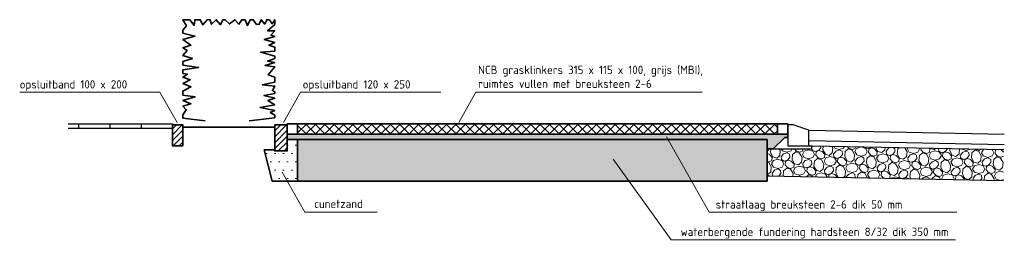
# Model space of a CAD drawing. Header units: metres. Extents: x 174255 to 175175, y 462028 to 462911.
# Tile 117 of 256: x 175110.17 to 175119.61, y 462246.2 to 462248.33. Entities that reach past the tile are written whole.
import ezdxf

# ---------------------------------------------------------------- set-up
doc = ezdxf.new("R2010")
doc.units = ezdxf.units.M
for name, color, linetype, lineweight in [('B-XX-AL-DOORSNEDE-ARCERING-A', 8, 'Continuous', 13), ('N-XX-AL-DOORSNEDE-ARCERING-A', 7, 'Continuous', 13), ('N-XX-AL-DOORSNEDE-G', 7, 'Continuous', 35), ('N-XX-AL-DOORSNEDE-T20', 7, 'Continuous', 20), ('N-XX-AL-VERWIJZING_DOORSNEDE-T20', 7, 'Continuous', 18)]:
    doc.layers.add(name, color=color, linetype=linetype, lineweight=lineweight)
doc.layers.add('B-XX-AL-DOORSNEDE-G', color=8, linetype='Continuous')
doc.styles.add('NLCS-ISO-M50-T20', font='NLCS-ISO.ttf', dxfattribs={"height": 0.1})

msp = doc.modelspace()

# ---------------------------------------------------------------- hatches: boundary and pattern name
at = {"layer": 'B-XX-AL-DOORSNEDE-ARCERING-A'}
h = msp.add_hatch(dxfattribs=at)
h.set_pattern_fill('GRALUX', color=256, scale=50, style=0)
h.set_pattern_definition([(342.742, (175119.43338, 462245.73465), (0.086368, 0.156382), [0.043635, -0.17471]), (17.258, (175119.26654, 462245.78649), (0.0863684, 0.156384), [0.043635, -0.26515]), (61.089, (175119.3082, 462245.79943), (-0.20851, 0.064778), [0.0357, -0.142945]), (118.911, (175119.41183, 462245.98707), (-0.086369, -0.156386), [0.0357, -0.216945]), (162.742, (175119.3082, 462245.86193), (-0.086368, -0.156382), [0.043635, -0.17471]), (197.258, (175119.26654, 462245.87488), (-0.0863684, -0.156384), [0.043635, -0.26515]), (241.089, (175119.22487, 462245.86196), (0.20851, -0.064778), [0.0357, -0.142945]), (298.911, (175119.29398, 462245.98707), (0.086369, 0.156386), [0.0357, -0.216945]), (342.742, (175119.011, 462245.9623), (-0.122142, 0.221158), [0.038945, -0.179395]), (40.852, (175118.7891, 462245.48159), (0.0863679, 0.1563831), [0.03915, -0.57906]), (84.587, (175119.07781, 462245.97635), (-0.0357742, 0.3775434), [0.047545, -0.48877]), (118.911, (175119.29079, 462245.95868), (-0.208513, 0.064777), [0.04732, -0.20533]), (162.742, (175119.05942, 462246.0651), (0.122142, -0.221158), [0.039175, -0.17916]), (40.852, (175118.73336, 462245.58204), (0.0863679, 0.1563831), [0.039055, -0.579155]), (84.587, (175118.98799, 462246.00397), (-0.0863676, -0.156385), [0.047435, -0.488885]), (298.911, (175118.988, 462246.00397), (0.208513, -0.064777), [0.047605, -0.205045]), (26.669, (175118.59522, 462245.668233), (-0.294879, -0.0916079), [0.02924, -0.72738]), (84.587, (175119.08896, 462246.08567), (-0.0863676, -0.156385), [0.02931, -0.507005]), (131.7624, (175118.84744, 462246.557173), (-0.3306564, 0.2859362), [0.039145, -0.640685]), (162.742, (175118.59803, 462245.73968), (-0.086368, -0.156382), [0.03151, -0.18683]), (26.669, (175118.541783, 462245.73589), (-0.294879, -0.0916079), [0.029275, -0.727345]), (84.587, (175119.00637, 462246.10825), (-0.0863676, -0.156385), [0.03215, -0.504165]), (131.7624, (175118.784453, 462246.525513), (-0.3306564, 0.2859362), [0.03359, -0.64624]), (342.742, (175119.02874, 462246.0832), (0.086368, 0.156382), [0.0357, -0.18264]), (50.2416, (175119.066483, 462245.776398), (0.08636735, 0.15638236), [0.03474, -1.101555]), (95.413, (175119.0887, 462245.8031), (-0.1221426, 0.221159), [0.03049, -0.348745]), (150.939, (175118.63303, 462246.34055), (-0.2085107, 0.064778), [0.02809, -0.827275]), (197.258, (175119.06127, 462245.8471), (0.20851, -0.064777), [0.035705, -0.273075]), (50.2416, (175119.003493, 462245.808048), (0.08636735, 0.15638236), [0.03702, -1.099275]), (95.413, (175119.00611, 462245.78041), (-0.1221426, 0.221159), [0.027765, -0.35147]), (150.939, (175118.579593, 462246.2729), (-0.2085107, 0.064778), [0.03006, -0.825305]), (17.258, (175119.03239, 462245.7658), (-0.20851, 0.064777), [0.0357, -0.27308])])
h.paths.add_polyline_path([(175117.3376, 462247.0922), (175117.3376, 462246.8301), (175119.6038, 462246.7848), (175119.6035, 462247.0848), (175117.7676, 462247.1215), (175117.7676, 462247.0922)])
at = {"layer": 'N-XX-AL-DOORSNEDE-ARCERING-A'}
h = msp.add_hatch(dxfattribs=at)
h.set_pattern_fill('ANSI37', color=256, scale=0.02, style=0)
h.set_pattern_definition([(45, (-1269.639096, -4540.011134), (-0.044901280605, 0.044901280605), []), (135, (-1269.639096, -4540.011134), (-0.044901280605, -0.044901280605), [])])
h.paths.add_polyline_path([(175112.8376, 462247.3322), (175112.8376, 462247.2322), (175117.4376, 462247.2322), (175117.4376, 462247.3322)])
h = msp.add_hatch(dxfattribs=at)
h.set_pattern_fill('ANSI31', color=256, scale=0.04, style=0)
h.set_pattern_definition([(45, (174902.230276, 462164.477453), (-0.028284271, 0.028284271), [])])
h.paths.add_polyline_path([(175111.7376, 462247.3222), (175111.6376, 462247.3222), (175111.6376, 462247.1222), (175111.7376, 462247.1222)])
h = msp.add_hatch(dxfattribs=at)
h.set_pattern_fill('ANSI31', color=256, scale=0.04, style=0)
h.set_pattern_definition([(45, (174903.230276, 462164.477453), (-0.028284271, 0.028284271), [])])
h.paths.add_polyline_path([(175112.7376, 462247.3222), (175112.6176, 462247.3222), (175112.6176, 462247.0722), (175112.7376, 462247.0722)])
h = msp.add_hatch(dxfattribs=at)
h.set_pattern_fill('202', color=256, scale=50, style=0)
h.set_pattern_definition([(0, (174862.7005, 462127.52678), (0.04, 0.08), [0, -0.08])])
h.paths.add_polyline_path([(175112.8376, 462246.7822), (175112.8376, 462247.1822), (175112.7376, 462247.1822), (175112.7376, 462247.0822), (175112.5176, 462247.0822), (175112.5926, 462246.7822)])
h = msp.add_hatch(dxfattribs=at)
h.set_pattern_fill('GRALUX', color=256, scale=50, style=0)
h.set_pattern_definition([(342.742, (175114.91436, 462245.85041), (0.086368, 0.156382), [0.043635, -0.17471]), (17.258, (175114.74752, 462245.90225), (0.0863684, 0.156384), [0.043635, -0.26515]), (61.089, (175114.78919, 462245.9152), (-0.20851, 0.064778), [0.0357, -0.142945]), (118.911, (175114.89281, 462246.10283), (-0.086369, -0.156386), [0.0357, -0.216945]), (162.742, (175114.78919, 462245.9777), (-0.086368, -0.156382), [0.043635, -0.17471]), (197.258, (175114.74752, 462245.99064), (-0.0863684, -0.156384), [0.043635, -0.26515]), (241.089, (175114.70585, 462245.97772), (0.20851, -0.064778), [0.0357, -0.142945]), (298.911, (175114.77496, 462246.10283), (0.086369, 0.156386), [0.0357, -0.216945]), (342.742, (175114.49199, 462246.07806), (-0.122142, 0.221158), [0.038945, -0.179395]), (40.8518, (175114.27008, 462245.597354), (0.0863679, 0.1563831), [0.03915, -0.57906]), (84.587, (175114.55879, 462246.092114), (-0.0357742, 0.3775434), [0.047545, -0.48877]), (118.911, (175114.77177, 462246.07444), (-0.2085135, 0.0647765), [0.04732, -0.20533]), (162.742, (175114.5404, 462246.18087), (0.122142, -0.221158), [0.039175, -0.17916]), (40.8518, (175114.21434, 462245.6978), (0.0863679, 0.1563831), [0.039055, -0.579155]), (84.587, (175114.46897, 462246.11973), (-0.0863676, -0.156385), [0.047435, -0.488885]), (298.911, (175114.46897, 462246.11973), (0.2085135, -0.0647765), [0.047605, -0.205045]), (26.669, (175114.076197, 462245.783994), (-0.294879, -0.0916079), [0.02924, -0.72738]), (84.587, (175114.56994, 462246.201434), (-0.0863676, -0.156385), [0.02931, -0.507005]), (131.7624, (175114.328417, 462246.672934), (-0.3306564, 0.2859362), [0.039145, -0.640685]), (162.742, (175114.07901, 462245.85544), (-0.086368, -0.156382), [0.03151, -0.18683]), (26.669, (175114.02276, 462245.85165), (-0.294879, -0.0916079), [0.029275, -0.727345]), (84.587, (175114.48735, 462246.224014), (-0.0863676, -0.156385), [0.03215, -0.504165]), (131.7624, (175114.26543, 462246.641274), (-0.3306564, 0.2859362), [0.03359, -0.64624]), (342.742, (175114.50972, 462246.19896), (0.086368, 0.156382), [0.0357, -0.18264]), (50.2416, (175114.547462, 462245.89216), (0.08636735, 0.15638236), [0.03474, -1.101555]), (95.413, (175114.56968, 462245.91886), (-0.1221426, 0.221159), [0.03049, -0.348745]), (150.9388, (175114.114007, 462246.45631), (-0.20851066, 0.06477804), [0.02809, -0.827275]), (197.258, (175114.54225, 462245.96286), (0.20851, -0.064777), [0.035705, -0.273075]), (50.2416, (175114.484472, 462245.92381), (0.08636735, 0.15638236), [0.03702, -1.099275]), (95.413, (175114.48709, 462245.89617), (-0.1221426, 0.221159), [0.027765, -0.35147]), (150.9388, (175114.06057, 462246.38866), (-0.20851066, 0.06477804), [0.03006, -0.825305]), (17.258, (175114.51337, 462245.88156), (-0.20851, 0.064777), [0.0357, -0.27308])])
h.paths.add_polyline_path([(175112.8376, 462247.1822), (175112.8376, 462246.7822), (175117.3376, 462246.7822), (175117.3376, 462247.1822)])
at = {"layer": 'N-XX-AL-DOORSNEDE-G'}
h = msp.add_hatch(dxfattribs=at)
h.set_pattern_fill('DOTS', color=256, scale=0.02)
h.set_pattern_definition([(0, (7050.04922, 2205.56644), (0.015875, 0.03175), [0, -0.03175])])
h.paths.add_polyline_path([(175117.5376, 462247.2322), (175112.7376, 462247.2322), (175112.7376, 462247.1822), (175117.3376, 462247.1822), (175117.3376, 462247.0922), (175117.3981, 462247.0922), (175117.5076, 462247.2016), (175117.5376, 462247.2016)])

# ---------------------------------------------------------------- linework, layer by layer
at = {"layer": 'B-XX-AL-DOORSNEDE-G'}
msp.add_line((175111.6376, 462247.2872), (175110.6379, 462247.2872), dxfattribs=at)
at = {"layer": 'B-XX-AL-DOORSNEDE-G', "flags": 128}
msp.add_lwpolyline([(175110.6379, 462247.3322), (175111.6376, 462247.3322), (175111.6376, 462247.3222)], dxfattribs=at)
at = {"layer": 'B-XX-AL-DOORSNEDE-G'}
for points in [[(175110.7376, 462247.3322), (175110.7376, 462247.2872)], [(175111.0376, 462247.3322), (175111.0376, 462247.2872)], [(175111.3376, 462247.3322), (175111.3376, 462247.2872)], [(175117.7376, 462247.2722), (175119.6128, 462247.2347)], [(175117.5376, 462247.2016), (175117.5076, 462247.2016), (175117.3981, 462247.0922)], [(175117.7376, 462247.1722), (175119.6108, 462247.1347)], [(175119.6038, 462246.7848), (175117.3376, 462246.8301), (175117.3376, 462247.0922), (175117.7676, 462247.0922), (175117.7676, 462247.1215), (175119.6098, 462247.0847)], [(175117.7376, 462247.1222), (175117.7676, 462247.1215)]]:
    msp.add_lwpolyline(points, dxfattribs=at)
msp.add_lwpolyline([(175117.5376, 462247.3222), (175117.5376, 462247.1222), (175117.7376, 462247.1222), (175117.7376, 462247.2722), (175117.5876, 462247.3222)], close=True, dxfattribs=at)
at = {"layer": 'N-XX-AL-DOORSNEDE-G', "flags": 128}
for points in [[(175111.9498, 462247.3628), (175111.7376, 462247.3876), (175111.7376, 462247.4185), (175111.7699, 462247.4688), (175111.7376, 462247.5011), (175111.8146, 462247.5258), (175111.7376, 462247.5571), (175111.8538, 462247.5909), (175111.7376, 462247.609), (175111.7376, 462247.6468), (175111.8146, 462247.6868), (175111.7376, 462247.7204), (175111.8072, 462247.7558), (175111.7376, 462247.7809), (175111.7808, 462247.809), (175111.7376, 462247.8172), (175111.7376, 462247.8519), (175111.8881, 462247.875), (175111.7376, 462247.8964), (175111.7376, 462247.931), (175111.828, 462247.9588), (175111.7376, 462247.9875), (175111.778, 462248.0371), (175111.7376, 462248.0642), (175111.8145, 462248.0881), (175111.7376, 462248.1417), (175111.8534, 462248.1752), (175111.7376, 462248.2049), (175111.7376, 462248.2313), (175111.7709, 462248.2742), (175111.7376, 462248.3322), (175111.8041, 462248.3322), (175111.845, 462248.2786), (175111.8511, 462248.3322), (175111.904, 462248.3322), (175111.9275, 462248.2832), (175111.97, 462248.3329), (175111.995, 462248.3332), (175112.013, 462248.2896), (175112.058, 462248.3329), (175112.0988, 462248.2844), (175112.1209, 462248.3322), (175112.1442, 462248.3322), (175112.184, 462248.2931), (175112.2359, 462248.3322), (175112.2752, 462248.2899), (175112.3012, 462248.3322), (175112.3338, 462248.3322), (175112.3569, 462248.2764), (175112.3818, 462248.3322), (175112.4112, 462248.3322), (175112.4442, 462248.2858), (175112.4691, 462248.2891), (175112.4879, 462248.3322), (175112.5225, 462248.2906), (175112.5421, 462248.3322), (175112.5662, 462248.3322), (175112.5943, 462248.2932), (175112.6176, 462248.3322), (175112.6176, 462248.2873), (175112.5499, 462248.2271), (175112.6176, 462248.2271), (175112.5819, 462248.1837), (175112.6176, 462248.1713), (175112.5168, 462248.1414), (175112.6176, 462248.1135), (175112.5623, 462248.0894), (175112.6176, 462248.0698), (175112.6176, 462248.0316), (175112.4837, 462248.0202), (175112.6176, 462247.9839), (175112.6176, 462247.9588), (175112.5499, 462247.9355), (175112.6176, 462247.9221), (175112.5261, 462247.8942), (175112.6176, 462247.8808), (175112.555, 462247.8039), (175112.6176, 462247.7808), (175112.6176, 462247.7329), (175112.4988, 462247.7081), (175112.6176, 462247.6949), (175112.5963, 462247.6523), (175112.6176, 462247.6405), (175112.6176, 462247.6225), (175112.5144, 462247.6038), (175112.6176, 462247.5783), (175112.5533, 462247.5559), (175112.6176, 462247.5145), (175112.4782, 462247.4912), (175112.6176, 462247.4615), (175112.5752, 462247.4415), (175112.6176, 462247.4144), (175112.6176, 462247.3905), (175112.3728, 462247.3614)], [(175112.7376, 462247.3322), (175112.8376, 462247.3322)], [(175112.7376, 462247.3322), (175112.7376, 462247.3222)], [(175112.8376, 462247.3322), (175112.8376, 462247.2322)], [(175112.8376, 462247.3322), (175117.4376, 462247.3322)], [(175117.4376, 462247.3322), (175117.5376, 462247.3322)], [(175117.4376, 462247.3322), (175117.4376, 462247.2322)], [(175117.5376, 462247.3322), (175117.5376, 462247.2322)], [(175111.7376, 462247.3022), (175112.6176, 462247.3022)], [(175112.7376, 462247.2322), (175113.0376, 462247.2322)], [(175113.0376, 462247.2322), (175117.2376, 462247.2322)], [(175117.2376, 462247.2322), (175117.5376, 462247.2322)], [(175117.5376, 462247.2322), (175117.5376, 462247.2016), (175117.5076, 462247.2016), (175117.3981, 462247.0922), (175117.3376, 462247.0922)], [(175112.8376, 462247.1822), (175112.7376, 462247.1822)], [(175112.8376, 462246.7822), (175112.5926, 462246.7822), (175112.5176, 462247.0822), (175112.6176, 462247.0822)]]:
    msp.add_lwpolyline(points, dxfattribs=at)
at = {"layer": 'N-XX-AL-DOORSNEDE-G'}
for points in [[(175111.6376, 462247.3222), (175111.7376, 462247.3222), (175111.7376, 462247.1222), (175111.6376, 462247.1222)], [(175112.6176, 462247.3222), (175112.7376, 462247.3222), (175112.7376, 462247.0722), (175112.6176, 462247.0722)]]:
    msp.add_lwpolyline(points, close=True, dxfattribs=at)
at = {"layer": 'N-XX-AL-DOORSNEDE-G', "flags": 128}
msp.add_lwpolyline([(175117.3376, 462246.7822), (175112.8376, 462246.7822), (175112.8376, 462247.1822), (175117.3376, 462247.1822)], close=True, dxfattribs=at)
at = {"layer": 'N-XX-AL-DOORSNEDE-T20'}
for points in [[(175110.1727, 462247.6361), (175111.5169, 462247.6361), (175111.681, 462247.3455)], [(175114.2092, 462247.6361), (175112.865, 462247.6361), (175112.7009, 462247.3455)], [(175116.7156, 462247.6361), (175114.5474, 462247.6361), (175114.3833, 462247.3455)], [(175119.1572, 462246.4829), (175116.784, 462246.4829), (175116.3753, 462247.2065)], [(175113.6007, 462246.4829), (175112.9072, 462246.4829), (175112.6898, 462246.8679)]]:
    msp.add_lwpolyline(points, dxfattribs=at)
at = {"layer": 'N-XX-AL-VERWIJZING_DOORSNEDE-T20'}
msp.add_lwpolyline([(175119.145, 462246.2199), (175116.4197, 462246.2199), (175115.8616, 462246.9933)], dxfattribs=at)

# ---------------------------------------------------------------- texts
at = {"layer": 'N-XX-AL-DOORSNEDE-T20', "char_height": 0.08, "attachment_point": 7, "style": 'NLCS-ISO-M50-T20'}
for s, insert, width in [('NCB grasklinkers 315 x 115 x 100, grijs (MBI), \\Pruimtes vullen met breuksteen 2-6', (175114.568, 462247.6777), 4.50353), ('\\A1;opsluitband 100 x 200 ', (175110.1726, 462247.6477), 1.336566), ('\\A1;opsluitband 120 x 250 ', (175112.8856, 462247.6477), 1.336566), ('\\A1;cunetzand', (175112.9967, 462246.5241), 3.138966), ('\\A1;straatlaag breuksteen 2-6 dik 50 mm', (175116.8462, 462246.4946), 3.138966)]:
    msp.add_mtext(s, dxfattribs=dict(at, insert=insert, width=width))
at = {"layer": 'N-XX-AL-VERWIJZING_DOORSNEDE-T20', "insert": (175116.5091, 462246.2315), "char_height": 0.08, "width": 3.110049, "attachment_point": 7, "style": 'NLCS-ISO-M50-T20'}
msp.add_mtext('\\A1;waterbergende fundering hardsteen 8/32 dik 350 mm', dxfattribs=at)

doc.saveas('drawing.dxf')
